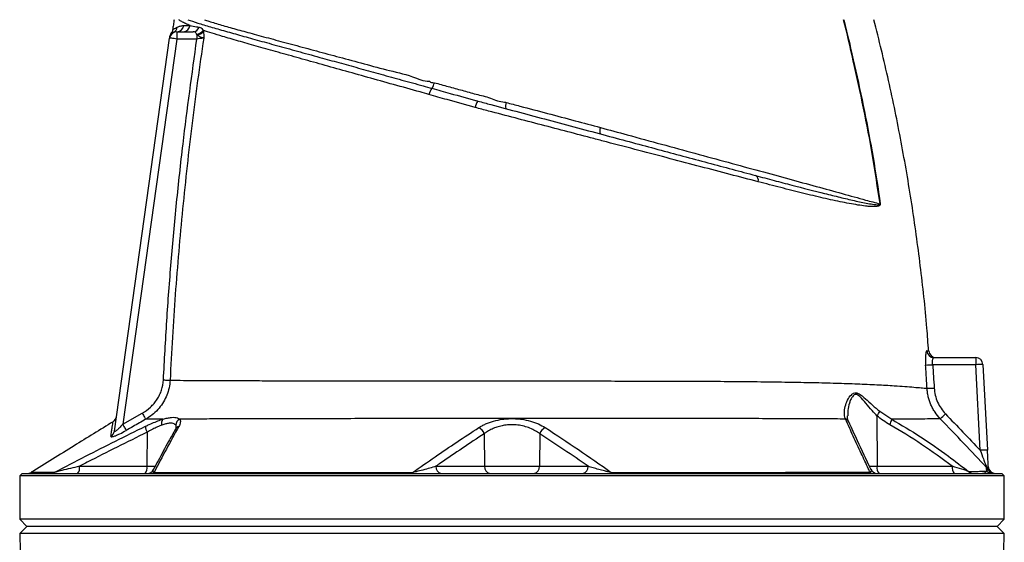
# Model space of a CAD drawing. Header units: millimetres. Extents: x 3838 to 8403, y 897 to 11532.
# Tile 4 of 5: x 5101 to 7141, y 8959 to 10042. Entities that reach past the tile are written whole.
import ezdxf

# ---------------------------------------------------------------- set-up
doc = ezdxf.new("R2010")
doc.units = ezdxf.units.MM
doc.header["$LTSCALE"] = 5

msp = doc.modelspace()

# ---------------------------------------------------------------- linework, layer by layer
at = {"color": 7, "linetype": 'Continuous', "lineweight": 25}
for p, q in [((5426.5, 10016.6), (5426.5, 10001.6)), ((5426.5, 10016.6), (5460.2, 10016.6)), ((5481, 10019.6), (5481.6, 10016.9)), ((5297.1, 9189.2), (5411.6, 10003.7)), ((5426.5, 10001.6), (5314.3, 9203.5)), ((5411.6, 10003.7), (5411.6, 10003.7)), ((5419.7, 10015), (5419.2, 10014.8)), ((5468.1, 10001.6), (5426.5, 10001.6)), ((5468.1, 10010.3), (5467.5, 10011.6)), ((5468.1, 10010.3), (5468.1, 10001.6)), ((6046.8, 9873.9), (6048.5, 9873.5)), ((7081.7, 9326.9), (6992.6, 9326.9)), ((6995.1, 9341.6), (7081.7, 9341.6)), ((7081.7, 9341.6), (7081.7, 9326.9)), ((7091, 9149.5), (7081.7, 9326.9)), ((7096.7, 9327.4), (7106, 9150)), ((5314.3, 9203.5), (5354.7, 9226.5)), ((6876.9, 9221.2), (6877.4, 9116.4)), ((6882.8, 9230.3), (6907.6, 9214)), ((6811.7, 9214.3), (6811.3, 9215.3)), ((5364.8, 9186.8), (5364.4, 9116.4)), ((6063.3, 9183.9), (6064.2, 9116.4)), ((6178.5, 9183.9), (6177.7, 9116.4)), ((5105.9, 9101.6), (5100.9, 9096.6)), ((5105.9, 9101.6), (7135.9, 9101.6)), ((5224.8, 9116.4), (5364.4, 9116.4)), ((5963.3, 9116.4), (6064.2, 9116.4)), ((6064.2, 9116.4), (6177.7, 9116.4)), ((6177.7, 9116.4), (6278.4, 9116.4)), ((6877.4, 9116.4), (7033.2, 9116.4)), ((7140.9, 9096.6), (7135.9, 9101.6)), ((5100.9, 9096.6), (5100.9, 9006.6)), ((7140.9, 9096.6), (5100.9, 9096.6)), ((7140.9, 9006.6), (7140.9, 9096.6)), ((5100.9, 9006.6), (5115.9, 8991.6)), ((7140.9, 9006.6), (5100.9, 9006.6)), ((7125.9, 8991.6), (7140.9, 9006.6)), ((5115.9, 8991.6), (5101.2, 8976.9)), ((5101.2, 8976.9), (5102, 8939.9)), ((7140.6, 8976.9), (5101.2, 8976.9)), ((7125.9, 8991.6), (5115.9, 8991.6)), ((7140.6, 8976.9), (7125.9, 8991.6)), ((7139.9, 8939.9), (7140.6, 8976.9))]:
    msp.add_line(p, q, dxfattribs=at)
at = {"color": 8, "linetype": 'Continuous', "lineweight": 25}
for p, q in [((5364.4, 9116.4), (5381.9, 9116.4)), ((6861.1, 9116.4), (6877.4, 9116.4))]:
    msp.add_line(p, q, dxfattribs=at)
at = {"color": 7, "linetype": 'Continuous', "lineweight": 25, "flags": 128}
for points in [[(5426.5, 10001.6), (5423.6, 10002.1), (5420.8, 10002.4), (5418.2, 10002.8), (5416, 10003.1), (5414.1, 10003.4), (5412.7, 10003.6), (5411.9, 10003.7), (5411.6, 10003.7)], [(5398.8, 9295.3), (5400.9, 9295.2), (5403, 9295.1), (5405.1, 9295), (5407, 9294.9), (5408.7, 9294.9), (5410.2, 9294.8), (5411.5, 9294.7), (5412.5, 9294.7)], [(5354.7, 9226.5), (5355.9, 9224.3), (5357.2, 9222.1), (5358.3, 9220.1), (5359.4, 9218.3), (5360.3, 9216.7), (5361, 9215.3), (5361.6, 9214.4), (5361.9, 9213.7)], [(5314.3, 9203.5), (5315.6, 9201.3), (5316.8, 9199.1), (5318, 9197.1), (5319, 9195.2), (5320, 9193.6), (5320.7, 9192.3), (5321.3, 9191.3), (5321.6, 9190.7)], [(5913.7, 9101.6), (5913.9, 9101.7), (5914.1, 9101.8), (5914.3, 9101.9), (5914.5, 9102.2), (5914.7, 9102.5), (5914.9, 9102.8), (5915, 9103.3), (5915.2, 9103.7)], [(6328.2, 9101.6), (6328, 9101.7), (6327.8, 9101.8), (6327.6, 9101.9), (6327.4, 9102.2), (6327.2, 9102.5), (6327, 9102.8), (6326.8, 9103.2), (6326.6, 9103.7)]]:
    msp.add_lwpolyline(points, dxfattribs=at)
at = {"color": 7, "linetype": 'Continuous', "lineweight": 25}
for centre, radius, start, end in [((5426.5, 10001.6), 15, 90, 172), ((5413, 10028.1), 14.6, 297.0337, 352.4068), ((5426.3, 10031.3), 14.7, 270.7466, 352.5321), ((5439.5, 10031.2), 14.5, 271.2287, 353.3973), ((5459.8, 10030.4), 13.7, 271.5765, 342.0987), ((5465.6, 10030.4), 18.9, 275.964, 325.0606), ((5466.8, 10030.1), 19.8, 273.8728, 318.3845), ((5427, 10005.5), 15, 143.4244, 171.9997), ((5977.9, 9880.3), 29.9, 140.186, 167.5263), ((5927.9, 9918.5), 33.1, 324.8535, 347.0435), ((6074.5, 9855.3), 30.1, 143.8243, 171.4608), ((6126.5, 9862.8), 19.2, 157.178, 195.7694), ((6322.1, 9810.6), 19.4, 156.8316, 196.3065), ((6620.1, 9709), 11.3, 343.6906, 60.3769), ((6887.6, 9611.3), 48.8, 94.382, 94.9459), ((6995.1, 9356.6), 14.9, 184.1611, 269.7901), ((6999.4, 9356.6), 15, 184.385, 269.5595), ((6968.6, 9637.8), 311.8, 271.7129, 274.4204), ((7081.7, 9326.6), 15, 3, 90), ((7096.7, 9111.9), 215.5, 90.008, 93.9938), ((6975.2, 9589.8), 311.9, 271.0334, 273.7414), ((6847.7, 9246.4), 38.6, 319.1805, 335.2741), ((6755.6, 9495.2), 377.4, 312.0366, 314.271), ((5286.5, 9221.5), 15, 301.6568, 351.9998), ((5409.2, 9205), 14.6, 142.484, 194.5442), ((5439.4, 9200.5), 15.3, 117.5604, 176.0947), ((6877.9, 9218.2), 30, 328.6396, 352.0221), ((5282.7, 9191.3), 14.6, 298.7333, 351.8271), ((5386.6, 9199), 25, 179.1269, 209.1429), ((6043.5, 9177.6), 20.8, 17.6341, 65.6072), ((6198.3, 9177.6), 20.8, 114.3494, 162.3398), ((7106, 8934.5), 215.5, 90.008, 93.9938), ((5116.7, 9116.6), 15, 270.0004, 301.6739), ((5166.3, 9115.4), 13.7, 270.0972, 302.9808), ((5207.7, 9113), 17.4, 319.2945, 11.195), ((5347.4, 9113), 17.4, 319.2945, 11.195), ((5364.8, 9116.6), 15, 270.0005, 332.7645), ((5373.5, 9110.8), 9.14, 270.8395, 310.1058), ((5976.5, 9114.7), 13.3, 172.6985, 258.7761), ((6077.4, 9114.7), 13.3, 172.6985, 258.7761), ((6164.5, 9114.7), 13.3, 281.2239, 7.3015), ((6265.2, 9114.7), 13.3, 281.2239, 7.3015), ((6869.1, 9110.9), 9.3, 226.2495, 268.9088), ((6877.9, 9116.6), 15, 204.8636, 270.0014), ((6894.5, 9113), 17.4, 168.805, 220.7055), ((7050.3, 9113), 17.4, 168.805, 220.7055), ((7076.4, 9115.5), 13.8, 225.6283, 269.7611), ((7093.5, 9103.7), 14.9, 25.891, 43.8346), ((7115.1, 9116.4), 14.7, 223.5045, 269.9332), ((7120.4, 9116.6), 15, 205.5221, 269.9829), ((7122.7, 9116.6), 15, 183, 270)]:
    msp.add_arc(centre, radius, start, end, dxfattribs=at)
at = {"color": 8, "linetype": 'Continuous', "lineweight": 25}
for centre, radius, start, end in [((6808.2, 9204.5), 11.2, 25.0283, 74.0367), ((6808.6, 9203.4), 11.4, 25.6002, 74.2649), ((5434.2, 9187.2), 12.1, 108.0938, 149.8685)]:
    msp.add_arc(centre, radius, start, end, dxfattribs=at)
at = {"color": 7, "linetype": 'Continuous', "lineweight": 25}
for points, knots in [([(5420.9, 10041.6), (5420.4, 10038.2), (5419.3, 10031.2), (5418.2, 10024.2), (5417.6, 10020.7)], [0, 0, 0, 0, 0.500013, 1, 1, 1, 1]), ([(5453.9, 10029.5), (5450.7, 10030.9), (5444.1, 10033.6), (5436.4, 10037.5), (5432.7, 10040.3), (5430.9, 10041.6)], [0, 0, 0, 0, 0.338971, 0.6787977, 1, 1, 1, 1]), ([(5449.4, 10041.6), (5455.9, 10039.4), (5468.9, 10035), (5495.4, 10027), (5525.9, 10018.2), (5560.1, 10008.6), (5597.2, 9998.3), (5637.7, 9987.1), (5681.4, 9975), (5724.9, 9963), (5767.2, 9951.4), (5807.6, 9940.2), (5849.4, 9928.6), (5892.5, 9916.7), (5927.9, 9907), (5948.9, 9901.1), (5955, 9899.5)], [0, 0, 0, 0, 0.0874122, 0.175009, 0.2624201, 0.3430613, 0.4220241, 0.5012667, 0.5805146, 0.6594847, 0.7222022, 0.7849873, 0.8477066, 0.9109724, 0.9742386, 1, 1, 1, 1]), ([(5483.5, 10041.6), (5486.6, 10040.6), (5497.4, 10036.9), (5518.4, 10030.6), (5548.2, 10022.2), (5582.3, 10012.9), (5620.8, 10002.5), (5663.4, 9991), (5709, 9978.7), (5757.2, 9965.7), (5807.7, 9952.4), (5860.2, 9937.3), (5908.1, 9927.6), (5937.7, 9914), (5949.8, 9914), (5949.8, 9914)], [0, 0, 0, 0, 0.036356, 0.124438, 0.212652, 0.300717, 0.393228, 0.48591, 0.578421, 0.66923, 0.760363, 0.851497, 0.942307, 1, 1, 1, 1, 1]), ([(6883.4, 9659.9), (6878.5, 9693.1), (6868.6, 9759.5), (6849.7, 9858.4), (6829.2, 9952.4), (6815.1, 10013.4), (6808, 10041.6), (6808, 10041.6)], [0, 0, 0, 0, 0.258569, 0.517113, 0.775633, 0.999999, 1, 1, 1, 1]), ([(6808.6, 10041.6), (6816.2, 10010.1), (6823.6, 9978.5), (6837.8, 9915.3), (6844.7, 9883.5), (6857.5, 9820), (6863.5, 9788.1), (6874.4, 9724.1), (6879.4, 9692.1), (6883.8, 9660)], [0, 0, 0, 0, 0.25, 0.25, 0.5, 0.5, 0.75, 0.75, 1, 1, 1, 1]), ([(6984, 9355.5), (6982.9, 9371.3), (6978.8, 9430.2), (6967.4, 9531.9), (6949.9, 9660.5), (6927.8, 9788.3), (6902, 9915.6), (6881.3, 9999.6), (6870.9, 10041.6)], [0, 0, 0, 0, 0.068231, 0.25452, 0.440793, 0.627098, 0.813484, 1, 1, 1, 1]), ([(5417.7, 10021), (5417.7, 10020.6), (5417.6, 10019.1), (5416.8, 10016.8), (5416, 10014.9), (5415.4, 10014.1), (5415.3, 10014.1)], [0, 0, 0, 0, 0.158461, 0.6025, 0.987522, 1, 1, 1, 1]), ([(5427.5, 10026.1), (5429.4, 10027.1), (5431.4, 10027.9), (5435.8, 10029.1), (5438.2, 10029.4), (5440.8, 10029.4)], [0, 0, 0, 0, 0.5, 0.5, 1, 1, 1, 1]), ([(5440.8, 10029.4), (5443.4, 10029.4), (5447.5, 10029.5), (5452.2, 10029.5), (5453.9, 10029.5)], [0, 0, 0, 0, 0.641626, 1, 1, 1, 1]), ([(5453.9, 10029.5), (5458.2, 10028.7), (5464, 10027.6), (5471, 10026.5), (5472.9, 10026.2)], [0, 0, 0, 0, 0.729122, 1, 1, 1, 1]), ([(5467.5, 10011.6), (5467.3, 10012.1), (5466.3, 10013.9), (5464.3, 10016.2), (5461.6, 10016.5), (5460.2, 10016.6)], [0, 0, 0, 0, 0.148623, 0.541357, 1, 1, 1, 1]), ([(5472.9, 10026.2), (5474.3, 10025.7), (5476.9, 10025), (5479.4, 10022.3), (5480.7, 10020.2), (5481, 10019.6)], [0, 0, 0, 0, 0.456527, 0.858027, 1, 1, 1, 1]), ([(5948.7, 9886.8), (5942.6, 9888.5), (5917.9, 9895.4), (5875.3, 9907.3), (5821.8, 9922.2), (5770.3, 9936.7), (5721, 9950.4), (5674.4, 9963.5), (5630.7, 9975.7), (5590.3, 9987.1), (5553.3, 9997.7), (5523.4, 10006.4), (5499.3, 10013.7), (5487.1, 10017.6), (5481, 10019.6)], [0, 0, 0, 0, 0.030225, 0.122394, 0.214849, 0.307291, 0.399443, 0.491868, 0.584612, 0.677344, 0.76975, 0.864043, 0.932022, 1, 1, 1, 1]), ([(5481.6, 10016.9), (5481.9, 10014.9), (5482.3, 10011.9), (5482.3, 10007.7), (5482.3, 10005.6), (5482.2, 10004.4), (5482.2, 10004.1), (5482.2, 10003.9), (5482.1, 10003.7), (5482.1, 10003.7), (5482.1, 10003.6)], [0, 0, 0, 0, 0.480427, 0.734725, 0.911186, 0.946424, 0.968932, 0.981785, 0.994642, 1, 1, 1, 1]), ([(5398.8, 9295.3), (5400.9, 9336.1), (5405.3, 9417.7), (5414.5, 9539.9), (5425.7, 9662), (5442.4, 9816.1), (5458, 9929.1), (5468.1, 10001.6)], [0, 0, 0, 0, 0.172611, 0.345275, 0.517885, 0.690545, 1, 1, 1, 1]), ([(5411.9, 10005.5), (5411.9, 10005.7), (5412, 10006.4), (5412.1, 10007.5), (5412.1, 10007.4), (5412.1, 10007.4)], [0, 0, 0, 0, 0.215746, 0.737705, 1, 1, 1, 1]), ([(5482.1, 10003.6), (5473.5, 9944.9), (5465.5, 9886), (5450.9, 9768.1), (5444.4, 9709.1), (5432.7, 9590.9), (5427.6, 9531.7), (5418.9, 9413.3), (5415.3, 9354), (5412.5, 9294.7)], [0, 0, 0, 0, 0.25, 0.25, 0.5, 0.5, 0.75, 0.75, 1, 1, 1, 1]), ([(5482.1, 10003.6), (5482.1, 10003.6), (5482, 10003.6), (5481.8, 10003.7), (5481.4, 10003.7), (5480.9, 10003.9), (5480.2, 10004), (5478.6, 10004.4), (5475.9, 10005.3), (5471.7, 10007.2), (5469.4, 10009.2), (5468.1, 10010.3)], [0, 0, 0, 0, 0.003679, 0.028046, 0.080023, 0.12124, 0.180391, 0.255434, 0.502555, 0.725161, 1, 1, 1, 1]), ([(5482.1, 10003.6), (5481.9, 10003.6), (5480.8, 10003.4), (5478, 10003), (5473.4, 10002.4), (5469.9, 10001.9), (5468.1, 10001.6)], [0, 0, 0, 0, 0.096872, 0.394341, 0.696269, 1, 1, 1, 1]), ([(5949.8, 9914), (5949.8, 9914), (5952.2, 9911.4), (5956.2, 9911.2), (5960.2, 9911.1)], [0, 0, 0, 0, 0.000038, 1, 1, 1, 1]), ([(5955, 9899.5), (5967.5, 9896), (5998.9, 9887.2), (6031, 9878.3), (6050.2, 9873)], [0, 0, 0, 0, 0.399668, 1, 1, 1, 1]), ([(5960.2, 9911.1), (5969.6, 9908.5), (5988.6, 9903.2), (6017.5, 9895.4), (6046.7, 9887), (6076.2, 9880.4), (6095.5, 9871.1), (6105.4, 9871.1), (6105.4, 9871.1)], [0, 0, 0, 0, 0.198035, 0.396185, 0.594324, 0.79716, 0.999998, 1, 1, 1, 1]), ([(6044.7, 9859.7), (6025.3, 9865.1), (5992.9, 9874.1), (5961.3, 9883.2), (5948.7, 9886.8)], [0, 0, 0, 0, 0.602635, 1, 1, 1, 1]), ([(6630.9, 9705.9), (6611.7, 9710.9), (6573.2, 9721), (6512.2, 9737), (6449, 9753.6), (6383.8, 9770.7), (6330.6, 9784.7), (6281.5, 9797.6), (6236.7, 9809.4), (6182.1, 9823.7), (6127.2, 9838.1), (6081.3, 9850.1), (6054, 9857.3), (6044.7, 9859.7)], [0, 0, 0, 0, 0.112037, 0.224543, 0.337106, 0.449416, 0.561286, 0.604224, 0.691895, 0.779823, 0.867766, 0.955458, 1, 1, 1, 1]), ([(6050.2, 9873), (6059.2, 9870.6), (6087.9, 9862.9), (6136.6, 9849.9), (6196.6, 9833.8), (6256.7, 9817.7), (6315, 9802.1), (6370.6, 9787.2), (6423.5, 9773), (6475.6, 9759), (6527, 9745.3), (6577.5, 9731.7), (6609.6, 9723.1), (6625.7, 9718.8)], [0, 0, 0, 0, 0.044444, 0.141281, 0.238114, 0.337805, 0.437499, 0.529606, 0.621847, 0.714024, 0.809327, 0.904705, 1, 1, 1, 1]), ([(6105.4, 9871.1), (6105.4, 9871.1), (6106.6, 9871.1), (6107.7, 9870.7), (6108.8, 9870.2)], [0, 0, 0, 0, 0.000081, 1, 1, 1, 1]), ([(6108.8, 9870.2), (6118.3, 9867.7), (6165.9, 9855.1), (6231.1, 9837.8), (6286.7, 9823), (6304.2, 9818.3)], [0, 0, 0, 0, 0.146169, 0.730844, 1, 1, 1, 1]), ([(6304.2, 9818.3), (6322.7, 9813.2), (6365.5, 9801.6), (6431.1, 9783.7), (6501, 9764.6), (6569, 9746), (6634, 9728.3), (6694.9, 9711.6), (6752.1, 9696), (6805.4, 9681.4), (6849.2, 9669.3), (6873.6, 9662.6), (6883.4, 9659.9)], [0, 0, 0, 0, 0.080022, 0.184474, 0.288926, 0.396404, 0.503881, 0.60847, 0.71306, 0.820692, 0.928325, 1, 1, 1, 1]), ([(6625.7, 9718.8), (6638.6, 9715.4), (6651.3, 9712), (6670, 9707), (6676.2, 9705.4), (6688.4, 9702.2), (6694.4, 9700.6), (6724.2, 9692.8), (6747, 9687), (6779.5, 9678.9), (6790, 9676.3), (6810.5, 9671.3), (6820.4, 9669), (6834.9, 9665.7), (6839.7, 9664.7), (6849, 9662.8), (6853.6, 9661.8), (6862.6, 9660.2), (6867, 9659.5), (6873.5, 9658.7), (6875.6, 9658.4), (6878.7, 9658.3), (6879.8, 9658.3), (6881.3, 9658.5), (6881.8, 9658.5), (6882.5, 9658.8), (6882.7, 9658.9), (6883.1, 9659.1), (6883.2, 9659.2), (6883.3, 9659.4), (6883.4, 9659.5), (6883.4, 9659.7), (6883.4, 9659.8), (6883.4, 9659.9)], [0, 0, 0, 0, 0.125, 0.125, 0.1875, 0.1875, 0.25, 0.25, 0.5, 0.5, 0.625, 0.625, 0.75, 0.75, 0.8125, 0.8125, 0.875, 0.875, 0.9375, 0.9375, 0.96875, 0.96875, 0.984375, 0.984375, 0.992188, 0.992188, 0.996094, 0.996094, 0.998047, 0.998047, 0.999023, 0.999023, 1, 1, 1, 1]), ([(6883.8, 9660), (6883.9, 9659.8), (6883.9, 9659.4), (6883.8, 9658.7), (6883.6, 9658), (6883, 9657.1), (6882, 9656.4), (6880.7, 9655.8), (6878.9, 9655.2), (6876.1, 9654.7), (6871.8, 9654.3), (6865.3, 9654.4), (6855.2, 9655.2), (6835.6, 9657.8), (6805.9, 9663.2), (6766.1, 9671.9), (6723.4, 9682.3), (6678.4, 9693.5), (6646.7, 9701.8), (6630.9, 9705.9)], [0, 0, 0, 0, 0.00149, 0.00326, 0.005623, 0.009364, 0.015824, 0.022557, 0.032281, 0.04649, 0.067432, 0.098497, 0.1448, 0.214049, 0.371366, 0.529123, 0.686997, 0.844475, 1, 1, 1, 1]), ([(6980.3, 9355.5), (6980, 9355.5), (6979.8, 9355.3), (6979.3, 9354.5), (6979.1, 9354), (6978.8, 9352.9), (6978.7, 9352.4), (6978.5, 9351.5), (6978.4, 9351), (6978.1, 9349.4), (6978, 9348.2), (6977.8, 9345.5), (6977.7, 9344), (6977.5, 9340.8), (6977.5, 9339.1), (6977.5, 9336.4), (6977.5, 9335.5), (6977.5, 9333.7), (6977.6, 9332.7), (6977.7, 9329.9), (6977.7, 9328), (6977.9, 9326.1)], [0, 0, 0, 0, 0.125, 0.125, 0.25, 0.25, 0.3125, 0.3125, 0.375, 0.375, 0.5, 0.5, 0.625, 0.625, 0.75, 0.75, 0.8125, 0.8125, 0.875, 0.875, 1, 1, 1, 1]), ([(6980.9, 9278), (6980.3, 9288), (6979.4, 9304), (6978.3, 9320.1), (6977.9, 9326.1)], [0, 0, 0, 0, 0.622513, 1, 1, 1, 1]), ([(6992.6, 9326.9), (6992.5, 9327.9), (6992.4, 9328.9), (6992.2, 9330.8), (6992.2, 9331.7), (6992.2, 9333.5), (6992.3, 9334.4), (6992.4, 9336), (6992.5, 9336.7), (6992.8, 9338.1), (6992.9, 9338.7), (6993.3, 9339.8), (6993.5, 9340.2), (6993.9, 9340.9), (6994.1, 9341.2), (6994.6, 9341.6), (6994.8, 9341.6), (6995.1, 9341.6)], [0, 0, 0, 0, 0.125, 0.125, 0.25, 0.25, 0.375, 0.375, 0.5, 0.5, 0.625, 0.625, 0.75, 0.75, 0.875, 0.875, 1, 1, 1, 1]), ([(5354.7, 9226.5), (5360.9, 9230.1), (5366.6, 9234.2), (5374.4, 9241.4), (5376.9, 9244), (5381.5, 9249.5), (5383.7, 9252.3), (5387.6, 9258.2), (5389.3, 9261.3), (5392.4, 9267.7), (5393.8, 9271.1), (5397.1, 9281.2), (5398.4, 9288.2), (5398.8, 9295.3)], [0, 0, 0, 0, 0.25, 0.25, 0.375, 0.375, 0.5, 0.5, 0.625, 0.625, 0.75, 0.75, 1, 1, 1, 1]), ([(5412.5, 9294.7), (5412, 9289.4), (5411, 9278.9), (5406.2, 9263.7), (5399.1, 9249.5), (5389.8, 9236.5), (5378.5, 9225.1), (5368.8, 9217.8), (5363, 9214.4), (5361.9, 9213.7)], [0, 0, 0, 0, 0.159322, 0.318665, 0.476801, 0.634974, 0.798376, 0.961816, 1, 1, 1, 1]), ([(5412.5, 9294.7), (5421.5, 9294.6), (5439.5, 9294.5), (5472.6, 9294.3), (5509.7, 9294.2), (5551.4, 9294), (5597, 9293.8), (5646.1, 9293.7), (5698.8, 9293.6), (5754.9, 9293.5), (5814, 9293.4), (5875.3, 9293.3), (5938.4, 9293.3), (6002.8, 9293.2), (6068.3, 9293.2), (6134.1, 9293.2), (6199.4, 9293.2), (6263.8, 9293.2), (6326.7, 9293.1), (6388.4, 9293.1), (6450.8, 9292.9), (6513.8, 9292.7), (6576.6, 9292.3), (6636.9, 9291.7), (6693, 9290.9), (6744.9, 9290), (6792.6, 9288.8), (6836.9, 9287.3), (6877.3, 9285.5), (6909.9, 9283.6), (6935.3, 9281.8), (6953.9, 9280.3), (6969.1, 9279), (6977.2, 9278.3), (6980.5, 9278.1), (6980.9, 9278)], [0, 0, 0, 0, 0.0309169, 0.0618886, 0.092807, 0.1239488, 0.1551975, 0.1864476, 0.2175914, 0.2494324, 0.2813859, 0.313339, 0.3451793, 0.3771215, 0.4091827, 0.4412367, 0.4731691, 0.50461, 0.5361523, 0.5677359, 0.5992332, 0.6343626, 0.6695804, 0.7047947, 0.7399193, 0.7731742, 0.8065531, 0.8399704, 0.8733421, 0.9065909, 0.929135, 0.9517514, 0.9743432, 0.9968536, 1, 1, 1, 1]), ([(6811.3, 9215.3), (6810.5, 9219.2), (6808.7, 9227.1), (6810.9, 9240.2), (6815.6, 9253.6), (6821.9, 9263.3), (6828.3, 9268.3), (6833.2, 9269.3), (6839.3, 9267.5), (6848.3, 9260.9), (6860.4, 9250), (6872.5, 9238.8), (6880.3, 9232.4), (6882.8, 9230.3)], [0, 0, 0, 0, 0.124492, 0.24928, 0.371719, 0.493535, 0.544785, 0.587964, 0.631179, 0.702898, 0.823014, 0.943415, 1, 1, 1, 1]), ([(7008.3, 9214.9), (7004.2, 9219.2), (7000.6, 9223.8), (6995.7, 9231), (6994.2, 9233.5), (6991.4, 9238.6), (6990.1, 9241.3), (6986.6, 9249.4), (6984.8, 9254.9), (6982.7, 9263.4), (6982.2, 9266.3), (6981.3, 9272.1), (6981, 9275.1), (6980.9, 9278)], [0, 0, 0, 0, 0.25, 0.25, 0.375, 0.375, 0.5, 0.5, 0.75, 0.75, 0.875, 0.875, 1, 1, 1, 1]), ([(6995.6, 9278.6), (6996.1, 9273.7), (6997.2, 9263.5), (7002.3, 9249.3), (7009.4, 9236.1), (7015.8, 9228.8), (7019, 9225)], [0, 0, 0, 0, 0.2509625, 0.5104322, 0.7515592, 1, 1, 1, 1]), ([(6818.4, 9209.3), (6817.9, 9210.7), (6816.7, 9214), (6816, 9218.1), (6816.1, 9220.8), (6816.1, 9221)], [0, 0, 0, 0, 0.443554, 0.959352, 1, 1, 1, 1]), ([(6903.5, 9202.6), (6898.9, 9205.3), (6889.6, 9210.9), (6881.2, 9217.8), (6876.9, 9221.2)], [0, 0, 0, 0, 0.4978061, 1, 1, 1, 1]), ([(5294.4, 9208.7), (5267.5, 9192.1), (5210.9, 9157.2), (5154.2, 9122.2), (5124.5, 9103.9)], [0, 0, 0, 0, 0.475367, 1, 1, 1, 1]), ([(5314.3, 9203.5), (5311.9, 9200.8), (5307.9, 9196.4), (5302.7, 9191.4), (5299.6, 9189), (5298, 9188.2), (5297.3, 9188.2), (5297.1, 9188.6), (5297.1, 9189.1), (5297.1, 9189.2)], [0, 0, 0, 0, 0.345187, 0.568036, 0.731055, 0.824475, 0.879149, 0.973791, 1, 1, 1, 1]), ([(5361.9, 9213.7), (5353.2, 9208.8), (5339.8, 9201.1), (5326.4, 9193.5), (5321.6, 9190.7)], [0, 0, 0, 0, 0.646192, 1, 1, 1, 1]), ([(5361.6, 9199.4), (5364.2, 9200.6), (5370.9, 9203.8), (5381.5, 9208.3), (5390.9, 9211.8), (5396.1, 9213.4), (5397.6, 9213.9)], [0, 0, 0, 0, 0.205618, 0.52961, 0.860484, 1, 1, 1, 1]), ([(5397.6, 9213.9), (5391.2, 9213.9), (5378.3, 9213.8), (5367.4, 9213.8), (5361.9, 9213.7)], [0, 0, 0, 0, 0.499331, 1, 1, 1, 1]), ([(5395.1, 9201.4), (5393.8, 9200.9), (5389.5, 9199.3), (5381.5, 9195.7), (5372.6, 9191.2), (5366.9, 9188.1), (5364.8, 9186.8)], [0, 0, 0, 0, 0.1378082, 0.4611817, 0.7920924, 1, 1, 1, 1]), ([(5424.1, 9201.5), (5423.1, 9202.6), (5421.4, 9204.6), (5416.7, 9206), (5410.7, 9205.9), (5403.5, 9204.3), (5397.9, 9202.4), (5395.1, 9201.4)], [0, 0, 0, 0, 0.220063, 0.411601, 0.610109, 0.802106, 1, 1, 1, 1]), ([(5397.6, 9213.9), (5400.8, 9214.8), (5407.2, 9216.5), (5415.4, 9217.9), (5422.5, 9218), (5428.4, 9216.8), (5430.9, 9215), (5432.3, 9214.1)], [0, 0, 0, 0, 0.1923308, 0.3884212, 0.5831671, 0.7824961, 1, 1, 1, 1]), ([(5432.3, 9214.1), (5432.9, 9213.2), (5433.4, 9212.3), (5433.8, 9210.6), (5433.8, 9210), (5433.9, 9208.8), (5433.8, 9208.2), (5433.4, 9204.9), (5432.3, 9201.9), (5430.5, 9198.7)], [0, 0, 0, 0, 0.25, 0.25, 0.375, 0.375, 0.5, 0.5, 1, 1, 1, 1]), ([(6811.7, 9214.3), (6797.3, 9214.4), (6768.7, 9214.5), (6719, 9214.7), (6663.3, 9215), (6601, 9215.2), (6535.7, 9215.3), (6470, 9215.4), (6404.3, 9215.4), (6339.2, 9215.3), (6272.6, 9215.2), (6204.5, 9215.2), (6135.1, 9215.2), (6065.1, 9215.2), (5995.4, 9215.2), (5926.9, 9215.2), (5859.9, 9215.1), (5794.9, 9215.1), (5732.1, 9215), (5672.6, 9214.9), (5616.7, 9214.8), (5564.6, 9214.6), (5516.3, 9214.5), (5471.4, 9214.3), (5445.4, 9214.2), (5432.3, 9214.1)], [0, 0, 0, 0, 0.039561, 0.079123, 0.126113, 0.173236, 0.220365, 0.267364, 0.310043, 0.352843, 0.395597, 0.438213, 0.481793, 0.525538, 0.569293, 0.612885, 0.656242, 0.699753, 0.743264, 0.786622, 0.829037, 0.871597, 0.914156, 0.956569, 1, 1, 1, 1]), ([(6052.1, 9196.6), (6054.2, 9197.9), (6056.5, 9199.3), (6061.2, 9201.8), (6063.7, 9203), (6068.8, 9205.3), (6071.5, 9206.3), (6075.6, 9207.8), (6077, 9208.3), (6079.9, 9209.2), (6081.4, 9209.6), (6088.8, 9211.7), (6095, 9213), (6104.6, 9214.3), (6107.9, 9214.6), (6114.5, 9215.1), (6121.1, 9215.3), (6127.6, 9215.1), (6134.2, 9214.6), (6137.5, 9214.3), (6147.1, 9212.9), (6153.2, 9211.7), (6160.6, 9209.6), (6162, 9209.2), (6164.9, 9208.2), (6166.3, 9207.8), (6170.5, 9206.3), (6173.1, 9205.2), (6180.8, 9201.8), (6185.5, 9199.3), (6189.7, 9196.5)], [0, 0, 0, 0, 0.0625, 0.0625, 0.125, 0.125, 0.1875, 0.1875, 0.21875, 0.21875, 0.25, 0.25, 0.375, 0.375, 0.4375, 0.4375, 0.5, 0.5625, 0.5625, 0.625, 0.625, 0.75, 0.75, 0.78125, 0.78125, 0.8125, 0.8125, 0.875, 0.875, 1, 1, 1, 1]), ([(6178.5, 9183.9), (6175.5, 9186), (6169.4, 9190.3), (6158.4, 9195.6), (6146.2, 9199.6), (6133.4, 9202.1), (6120.6, 9202.8), (6108.7, 9202), (6097.4, 9200), (6086.8, 9196.8), (6076.9, 9192.6), (6069.1, 9188.1), (6064.9, 9185.1), (6063.3, 9183.9)], [0, 0, 0, 0, 0.103442, 0.206787, 0.309155, 0.411406, 0.502027, 0.592649, 0.677663, 0.762732, 0.853734, 0.944802, 1, 1, 1, 1]), ([(6862.7, 9104.2), (6861.5, 9106.7), (6855.5, 9119.6), (6843.9, 9144.4), (6828.1, 9178.5), (6817.1, 9202.4), (6811.7, 9214.3)], [0, 0, 0, 0, 0.06815, 0.35549, 0.677814, 1, 1, 1, 1]), ([(6818.9, 9208.3), (6818.8, 9208.5), (6818.6, 9208.8), (6818.5, 9209.1), (6818.4, 9209.2)], [0, 0, 0, 0, 0.700541, 1, 1, 1, 1]), ([(6864.3, 9110.3), (6855.1, 9129.8), (6839.9, 9162.2), (6824.9, 9195.2), (6818.9, 9208.3)], [0, 0, 0, 0, 0.603129, 1, 1, 1, 1]), ([(7033.2, 9116.4), (7012.5, 9132.1), (6991.3, 9147.2), (6948.1, 9176), (6926, 9189.7), (6903.5, 9202.6)], [0, 0, 0, 0, 0.5, 0.5, 1, 1, 1, 1]), ([(7008.3, 9214.9), (7007.7, 9214.9), (7003.5, 9214.8), (6992.7, 9214.6), (6973.5, 9214.3), (6952.1, 9214.1), (6931, 9214), (6915.4, 9214), (6907.6, 9214)], [0, 0, 0, 0, 0.039622, 0.274793, 0.50996, 0.673205, 0.836641, 1, 1, 1, 1]), ([(6907.6, 9214), (6927.7, 9202.1), (6967.8, 9178.2), (7020.6, 9141.4), (7052.9, 9116.3), (7066.8, 9105.6)], [0, 0, 0, 0, 0.364122, 0.727927, 1, 1, 1, 1]), ([(7104.2, 9114), (7088.6, 9130.5), (7056.7, 9164.3), (7024.6, 9197.9), (7008.3, 9214.9)], [0, 0, 0, 0, 0.490815, 1, 1, 1, 1]), ([(5173.8, 9103.9), (5195, 9115.1), (5257.1, 9148), (5320.1, 9179), (5361.6, 9199.4)], [0, 0, 0, 0, 0.341797, 1, 1, 1, 1]), ([(5364.8, 9186.8), (5323.4, 9166.5), (5276.5, 9143.4), (5230.2, 9119.2), (5224.8, 9116.4)], [0, 0, 0, 0, 0.883029, 1, 1, 1, 1]), ([(5289.7, 9178.5), (5289.8, 9178.1), (5290.1, 9177.2), (5293.6, 9177.6), (5299.9, 9179.8), (5309.5, 9184.1), (5317.1, 9188.3), (5321.6, 9190.7)], [0, 0, 0, 0, 0.142737, 0.317831, 0.492344, 0.703151, 1, 1, 1, 1]), ([(5423.8, 9193.3), (5419, 9184.8), (5406.9, 9163.4), (5391.7, 9135.5), (5381.3, 9115.8), (5378.2, 9109.8)], [0, 0, 0, 0, 0.314153, 0.790757, 1, 1, 1, 1]), ([(5430.5, 9198.7), (5421.9, 9183.4), (5413.4, 9167.8), (5396.4, 9136.2), (5387.8, 9120.1), (5379.4, 9103.8)], [0, 0, 0, 0, 0.5, 0.5, 1, 1, 1, 1]), ([(5425.3, 9196.6), (5425.3, 9196.6), (5425.3, 9196.5), (5424.8, 9195.1), (5424, 9193.7), (5423.7, 9193.2)], [0, 0, 0, 0, 0.322742, 0.745921, 1, 1, 1, 1]), ([(5915.2, 9103.7), (5930.6, 9114.5), (5975.9, 9146.4), (6021.8, 9176.6), (6052.1, 9196.6)], [0, 0, 0, 0, 0.3391819, 1, 1, 1, 1]), ([(6063.3, 9183.9), (6033.2, 9164), (5999.8, 9141.8), (5966.6, 9118.7), (5963.3, 9116.4)], [0, 0, 0, 0, 0.899641, 1, 1, 1, 1]), ([(6189.7, 9196.5), (6212.8, 9181.7), (6235.7, 9166.4), (6281.3, 9135.4), (6304, 9119.7), (6326.6, 9103.7)], [0, 0, 0, 0, 0.5, 0.5, 1, 1, 1, 1]), ([(7091, 9149.5), (7093.2, 9143.5), (7096.6, 9134.3), (7100.7, 9123.4), (7102.8, 9117.8), (7103.7, 9115.3), (7104.1, 9114.4), (7104.2, 9114.1), (7104.2, 9114)], [0, 0, 0, 0, 0.448434, 0.694806, 0.856923, 0.932302, 0.960961, 1, 1, 1, 1]), ([(7107.8, 9115.9), (7107.6, 9119.6), (7107.2, 9126.5), (7106.6, 9138.3), (7106.2, 9146.1), (7106, 9150)], [0, 0, 0, 0, 0.357556, 0.673595, 1, 1, 1, 1]), ([(5224.8, 9116.4), (5218.5, 9114.9), (5206, 9112), (5190.2, 9108.2), (5179.6, 9105.5), (5175.1, 9104.3), (5174, 9103.9), (5173.8, 9103.9)], [0, 0, 0, 0, 0.3428107, 0.6850196, 0.8982462, 0.984345, 1, 1, 1, 1]), ([(5379.4, 9103.8), (5391.7, 9103.8), (5418.7, 9103.8), (5463.5, 9103.8), (5513.6, 9103.8), (5566.6, 9103.8), (5620.3, 9103.8), (5673.8, 9103.7), (5727.1, 9103.7), (5781.9, 9103.7), (5835.4, 9103.7), (5880, 9103.7), (5905.8, 9103.7), (5915.2, 9103.7)], [0, 0, 0, 0, 0.086593, 0.189074, 0.291555, 0.395806, 0.500057, 0.592877, 0.685698, 0.779824, 0.873951, 0.954173, 1, 1, 1, 1]), ([(5963.3, 9116.4), (5959.1, 9115.1), (5950.6, 9112.5), (5937, 9108.7), (5925.8, 9105.9), (5918.4, 9104.3), (5916, 9103.9), (5915.2, 9103.7)], [0, 0, 0, 0, 0.2987436, 0.5993944, 0.8790947, 0.9613889, 1, 1, 1, 1]), ([(6326.6, 9103.7), (6325.4, 9103.9), (6324.2, 9104.2), (6321.8, 9104.7), (6320.6, 9104.9), (6317.2, 9105.7), (6315, 9106.2), (6308.6, 9107.8), (6304.5, 9108.8), (6296.7, 9111), (6292.9, 9112.1), (6285.5, 9114.2), (6281.9, 9115.3), (6278.4, 9116.4)], [0, 0, 0, 0, 0.0625, 0.0625, 0.125, 0.125, 0.25, 0.25, 0.5, 0.5, 0.75, 0.75, 1, 1, 1, 1]), ([(6326.6, 9103.7), (6344.1, 9103.7), (6382.6, 9103.7), (6441, 9103.7), (6501.9, 9103.7), (6561.5, 9103.8), (6617.5, 9103.8), (6669.5, 9103.9), (6718, 9103.9), (6764.5, 9104), (6806.1, 9104.1), (6838.6, 9104.2), (6856.1, 9104.2), (6862.7, 9104.2)], [0, 0, 0, 0, 0.085381, 0.188019, 0.290657, 0.395079, 0.499501, 0.593021, 0.686541, 0.781406, 0.876272, 0.953068, 1, 1, 1, 1]), ([(7066.8, 9105.6), (7065.1, 9106.2), (7061.3, 9107.6), (7049.9, 9111.3), (7040, 9114.3), (7033.2, 9116.4)], [0, 0, 0, 0, 0.194552, 0.450243, 1, 1, 1, 1]), ([(7066.8, 9105.6), (7072.5, 9105.7), (7083.2, 9105.9), (7095.6, 9106.1), (7101.5, 9106.2), (7104.4, 9106.2)], [0, 0, 0, 0, 0.358679, 0.67891, 1, 1, 1, 1]), ([(7094.3, 9101.6), (7095.9, 9101.8), (7100, 9102.2), (7102.8, 9104.8), (7104.4, 9106.2)], [0, 0, 0, 0, 0.410861, 1, 1, 1, 1]), ([(7104.4, 9106.2), (7105.2, 9107), (7105.6, 9107.7), (7106.4, 9109), (7106.7, 9109.6), (7106.9, 9110.2)], [0, 0, 0, 0, 0.5, 0.5, 1, 1, 1, 1]), ([(7106.9, 9110.2), (7106.9, 9110.5), (7107, 9111.3), (7107.6, 9113.7), (7107.7, 9115.1), (7107.8, 9115.9)], [0, 0, 0, 0, 0.325335, 0.659459, 1, 1, 1, 1])]:
    msp.add_open_spline(points, degree=3, knots=knots, dxfattribs=at)
at = {"color": 8, "linetype": 'Continuous', "lineweight": 25}
for points, knots in [([(5417.8, 10021), (5417.8, 10021), (5417.4, 10020.8), (5419.7, 10022.2), (5424.9, 10024.8), (5427.5, 10026.1)], [0, 0, 0, 0, 0.06636, 0.531255, 1, 1, 1, 1]), ([(5419.2, 10014.8), (5418.6, 10014.6), (5416.2, 10013.7), (5414.8, 10014.4), (5415, 10014.3), (5415.1, 10014.3)], [0, 0, 0, 0, 0.211749, 0.842268, 1, 1, 1, 1]), ([(6980.3, 9355.5), (6981.5, 9355.5), (6983.9, 9355.5), (6984.3, 9355.5), (6984.5, 9355.5)], [0, 0, 0, 0, 0.499106, 1, 1, 1, 1]), ([(6876.9, 9221.2), (6874.7, 9223.6), (6867.8, 9230.8), (6857, 9243.3), (6846.7, 9255.9), (6838.9, 9263.6), (6833.5, 9265.8), (6829.3, 9264.5), (6825.6, 9260.4), (6822.4, 9254.3), (6819, 9244.7), (6816.3, 9233.3), (6816.4, 9224.7), (6816.4, 9221)], [0, 0, 0, 0, 0.06996, 0.214424, 0.36128, 0.442102, 0.487814, 0.533259, 0.590061, 0.662334, 0.734804, 0.884034, 1, 1, 1, 1]), ([(5289.7, 9178.5), (5290.3, 9182.2), (5291.4, 9189.5), (5292.7, 9197.9), (5293.7, 9204.1), (5294.3, 9208), (5294.4, 9208.5), (5294.4, 9208.7)], [0, 0, 0, 0, 0.202838, 0.402358, 0.60187, 0.802917, 1, 1, 1, 1]), ([(5425.1, 9196.3), (5425.2, 9196.9), (5425.5, 9199), (5424.6, 9200.5), (5424.1, 9201.5)], [0, 0, 0, 0, 0.280813, 1, 1, 1, 1]), ([(5124.5, 9103.9), (5124.9, 9103.9), (5125.5, 9103.9), (5130.8, 9103.9), (5139.4, 9103.9), (5150.9, 9103.9), (5162.8, 9103.9), (5170.9, 9103.9), (5173.8, 9103.9)], [0, 0, 0, 0, 0.184998, 0.369996, 0.557582, 0.745168, 0.907698, 1, 1, 1, 1]), ([(5379.4, 9103.8), (5379.1, 9103.9), (5377.8, 9104.5), (5377, 9106.1), (5377.1, 9108), (5378, 9109.3), (5378.3, 9109.7)], [0, 0, 0, 0, 0.080213, 0.364282, 0.80212, 1, 1, 1, 1]), ([(6864.2, 9110.3), (6864.3, 9110.2), (6865.1, 9109.2), (6865.1, 9107.4), (6864.9, 9105.4), (6863, 9104.4), (6862.7, 9104.2)], [0, 0, 0, 0, 0.057511, 0.441191, 0.89205, 1, 1, 1, 1])]:
    msp.add_open_spline(points, degree=3, knots=knots, dxfattribs=at)
at = {"color": 7, "linetype": 'Continuous', "lineweight": 25}
for points in [[(6992.6, 9326.9), (6993.7, 9310.8), (6994.7, 9294.7), (6995.6, 9278.6)], [(7019, 9225), (7043.1, 9199.9), (7067.1, 9174.7), (7091, 9149.5)], [(6278.4, 9116.4), (6245.3, 9139.5), (6212.1, 9162.1), (6178.5, 9183.9)], [(7104.4, 9106.2), (7104.4, 9109.3), (7104.3, 9111.9), (7104.2, 9114)]]:
    msp.add_open_spline(points, degree=3, dxfattribs=at)

doc.saveas('drawing.dxf')
